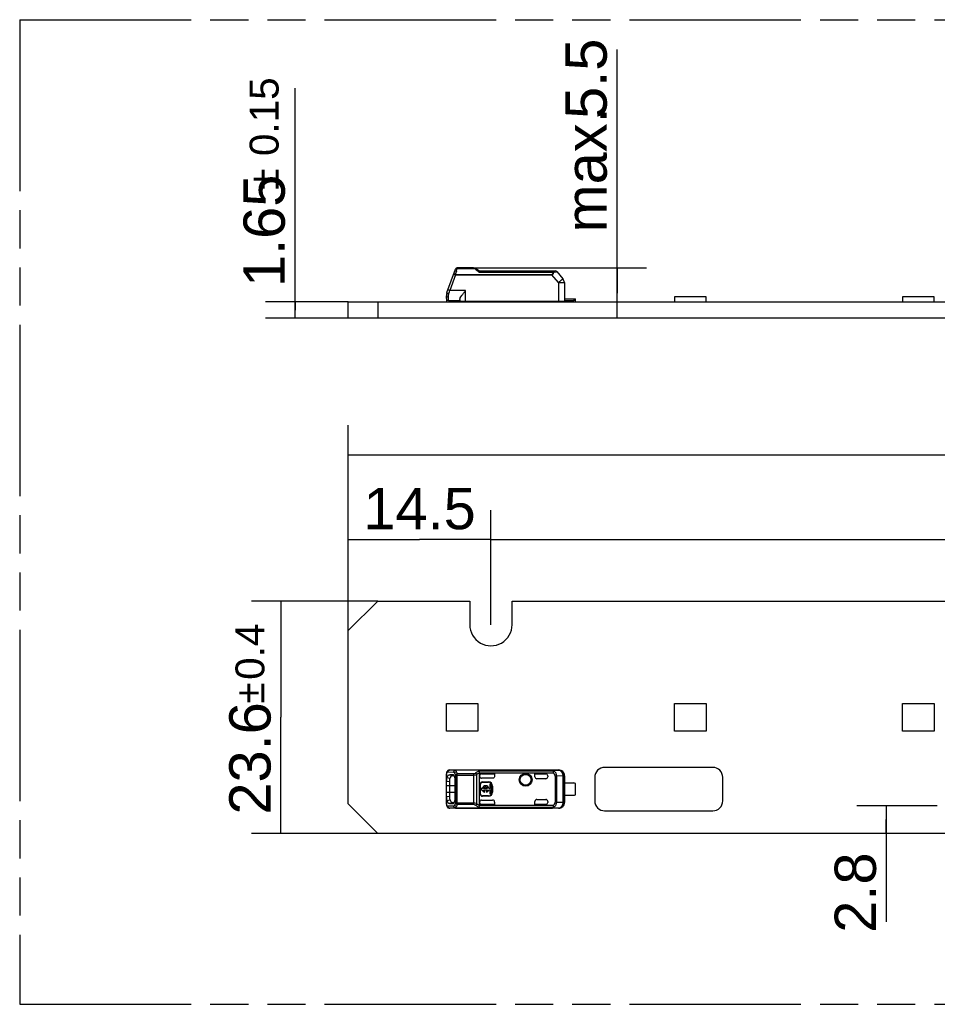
# Model space of a CAD drawing. Header units: millimetres. Extents: x 0 to 210, y 0 to 297.
# Tile 3 of 14: x 50 to 97, y 133 to 183. Entities that reach past the tile are written whole.
import ezdxf
from ezdxf.enums import TextEntityAlignment as Align

# ---------------------------------------------------------------- set-up
doc = ezdxf.new("R2010")
doc.units = ezdxf.units.MM
doc.header["$LTSCALE"] = 19.36
doc.linetypes.add('PHANTOM', pattern=[0.8, 0.45, -0.05, 0.1, -0.05, 0.1, -0.05])
doc.layers.get('0').update_dxf_attribs({"linetype": 'CONTINUOUS'})
doc.layers.add('DEFAULT_3', color=7, linetype='PHANTOM')
doc.layers.add('Z_DIM_2D', color=7, linetype='CONTINUOUS')
doc.styles.add('TEXTSTYLE_3', font='helveticaneueltw1g-ltcn.otf')
doc.styles.add('TEXTSTYLE_4', font='gdt', dxfattribs={"width": 0.7})
doc.dimstyles.new('DIMSTYLE_1', dxfattribs={"dimtxt": 2.1, "dimasz": 3.5, "dimexe": 1.5, "dimexo": 0, "dimgap": 0.525, "dimtad": 1, "dimdec": 3, "dimlfac": 2, "dimdsep": 46, "dimtxsty": 'TEXTSTYLE_3', "dimblk": '_FILLED', "dimblk1": '_FILLED', "dimblk2": '_FILLED', "dimcen": 0.09, "dimclrt": 5, "dimadec": 3, "dimazin": 2, "dimtp": 0.3, "dimtm": 0.3, "dimtfac": 1, "dimtdec": 3, "dimtofl": 0, "dimtmove": 0, "dimatfit": 3, "dimldrblk": '_FILLED', "dimfxl": 0, "dimtolj": 1, "dimarcsym": 0})
doc.dimstyles.new('DIMSTYLE_2', dxfattribs={"dimtxt": 2.1, "dimasz": 3.5, "dimexe": 1.5, "dimexo": 0, "dimgap": 0.525, "dimtad": 1, "dimdec": 3, "dimlfac": 2, "dimdsep": 46, "dimtxsty": 'TEXTSTYLE_3', "dimblk": '_FILLED', "dimblk1": '_FILLED', "dimblk2": '_FILLED', "dimcen": 0.09, "dimclrt": 5, "dimadec": 3, "dimazin": 2, "dimtp": 0.2, "dimtm": 0.2, "dimtfac": 1, "dimtdec": 3, "dimtofl": 0, "dimtmove": 0, "dimatfit": 3, "dimldrblk": '_FILLED', "dimfxl": 0, "dimtolj": 1, "dimarcsym": 0})
doc.dimstyles.new('DIMSTYLE_3', dxfattribs={"dimtxt": 2.1, "dimasz": 3.5, "dimexe": 1.5, "dimexo": 0, "dimgap": 0.525, "dimtad": 1, "dimdec": 3, "dimlfac": 2, "dimdsep": 46, "dimtxsty": 'TEXTSTYLE_3', "dimblk": '_FILLED', "dimblk1": '_FILLED', "dimblk2": '_FILLED', "dimcen": 0.09, "dimclrt": 5, "dimadec": 3, "dimazin": 2, "dimtol": 1, "dimtp": 0.4, "dimtm": 0.4, "dimtfac": 1, "dimtdec": 3, "dimtofl": 0, "dimtmove": 0, "dimatfit": 3, "dimldrblk": '_FILLED', "dimfxl": 0, "dimtolj": 1, "dimarcsym": 0})
doc.dimstyles.new('DIMSTYLE_4', dxfattribs={"dimtxt": 2.1, "dimasz": 3.5, "dimexe": 1.5, "dimexo": 0, "dimgap": 0.525, "dimtad": 1, "dimdec": 3, "dimlfac": 2, "dimdsep": 46, "dimtxsty": 'TEXTSTYLE_3', "dimblk": '_FILLED', "dimblk1": '_FILLED', "dimblk2": '_FILLED', "dimcen": 0.09, "dimclrt": 5, "dimadec": 3, "dimazin": 2, "dimtol": 1, "dimtp": 0.15, "dimtm": 0.15, "dimtfac": 1, "dimtdec": 3, "dimtofl": 0, "dimtmove": 0, "dimatfit": 3, "dimldrblk": '_FILLED', "dimfxl": 0, "dimtolj": 1, "dimarcsym": 0})
doc.dimstyles.new('DIMSTYLE_5', dxfattribs={"dimtxt": 2.1, "dimasz": 3.5, "dimexe": 1.5, "dimexo": 0, "dimgap": 0.525, "dimtad": 1, "dimdec": 3, "dimlfac": 2, "dimdsep": 46, "dimtxsty": 'TEXTSTYLE_3', "dimblk": '_FILLED', "dimblk1": '_FILLED', "dimblk2": '_FILLED', "dimcen": 0.09, "dimclrt": 5, "dimadec": 3, "dimazin": 2, "dimtp": 0.1, "dimtm": 0.1, "dimtfac": 1, "dimtdec": 3, "dimtofl": 0, "dimtmove": 0, "dimatfit": 3, "dimldrblk": '_FILLED', "dimfxl": 0, "dimtolj": 1, "dimarcsym": 0})

# ---------------------------------------------------------------- blocks, each defined once
blk = doc.blocks.new('*D2')
at = {"layer": 'Z_DIM_2D', "color": 2, "linetype": 'Continuous', "transparency": 16777216}
for p, q in [((74.067, 151.958), (74.067, 157.78)), ((129.067, 151.958), (129.067, 157.78)), ((74.067, 156.28), (101.567, 156.28)), ((129.067, 156.28), (101.567, 156.28))]:
    blk.add_line(p, q, dxfattribs=at)
at = {"layer": 'Z_DIM_2D', "color": 5, "linetype": 'Continuous', "transparency": 16777216, "style": 'TEXTSTYLE_3'}
blk.add_text('110', height=2.1, dxfattribs=at).set_placement((101.567, 156.805), align=Align.CENTER)
blk = doc.blocks.new('_FILLED')
at = {"color": 0, "linetype": 'ByBlock'}
blk.add_solid([(0, 0), (-1, 0.125), (-1, -0.125)], dxfattribs=at)
blk = doc.blocks.new('_NONE')
blk = doc.blocks.new('*D3')
at = {"layer": 'Z_DIM_2D', "color": 2, "linetype": 'Continuous', "transparency": 16777216}
for p, q in [((66.817, 151.658), (66.817, 157.78)), ((74.067, 151.958), (74.067, 157.78)), ((66.817, 156.28), (70.442, 156.28)), ((74.067, 156.28), (70.442, 156.28))]:
    blk.add_line(p, q, dxfattribs=at)
at = {"layer": 'Z_DIM_2D', "color": 5, "linetype": 'Continuous', "transparency": 16777216, "style": 'TEXTSTYLE_3'}
blk.add_text('14.5', height=2.1, dxfattribs=at).set_placement((70.442, 156.805), align=Align.CENTER)
blk = doc.blocks.new('*D4')
at = {"layer": 'Z_DIM_2D', "color": 2, "linetype": 'Continuous', "transparency": 16777216}
for p, q in [((66.817, 151.658), (66.817, 162.084)), ((136.317, 151.658), (136.317, 162.084)), ((66.817, 160.584), (101.567, 160.584)), ((136.317, 160.584), (101.567, 160.584))]:
    blk.add_line(p, q, dxfattribs=at)
at = {"layer": 'Z_DIM_2D', "color": 5, "linetype": 'Continuous', "transparency": 16777216}
for s, height, style, p in [('139', 2.1, 'TEXTSTYLE_3', (99.475, 161.109)), ('`', 1.47, 'TEXTSTYLE_4', (102.448, 161.424)), ('0.4', 1.47, 'TEXTSTYLE_3', (104.54, 161.424))]:
    blk.add_text(s, height=height, dxfattribs=dict(at, style=style)).set_placement(p, align=Align.CENTER)
blk = doc.blocks.new('*D5')
at = {"layer": 'Z_DIM_2D', "color": 2, "linetype": 'Continuous', "transparency": 16777216}
for p, q in [((68.317, 153.158), (61.899, 153.158)), ((63.399, 153.158), (63.399, 147.258)), ((63.399, 141.358), (63.399, 147.258)), ((68.317, 141.358), (61.899, 141.358))]:
    blk.add_line(p, q, dxfattribs=at)
at = {"layer": 'Z_DIM_2D', "color": 5, "linetype": 'Continuous', "transparency": 16777216}
for s, height, style, p in [('0.4', 1.47, 'TEXTSTYLE_3', (62.559, 150.584)), ('`', 1.47, 'TEXTSTYLE_4', (62.559, 148.492)), ('23.6', 2.1, 'TEXTSTYLE_3', (62.874, 145.167))]:
    blk.add_text(s, height=height, rotation=90, dxfattribs=dict(at, style=style)).set_placement(p, align=Align.CENTER)
blk = doc.blocks.new('*D6')
at = {"layer": 'Z_DIM_2D', "color": 2, "linetype": 'Continuous', "transparency": 16777216}
for p, q in [((64.121, 167.935), (64.121, 179.21)), ((66.817, 168.348), (62.621, 168.348)), ((64.121, 168.348), (64.121, 167.935)), ((66.817, 167.523), (62.621, 167.523)), ((64.121, 167.523), (64.121, 167.935))]:
    blk.add_line(p, q, dxfattribs=at)
at = {"layer": 'Z_DIM_2D', "color": 5, "linetype": 'Continuous', "transparency": 16777216}
for s, height, style, p in [('0.15', 1.47, 'TEXTSTYLE_3', (63.281, 175.755)), ('1.65', 2.1, 'TEXTSTYLE_3', (63.596, 169.103)), ('`', 1.47, 'TEXTSTYLE_4', (63.281, 174.04))]:
    blk.add_text(s, height=height, rotation=90, dxfattribs=dict(at, style=style)).set_placement(p)
blk = doc.blocks.new('*D7')
at = {"layer": 'Z_DIM_2D', "color": 2, "linetype": 'Continuous', "transparency": 16777216}
for p, q in [((80.475, 168.798), (80.475, 181.167)), ((73.176, 170.073), (81.975, 170.073)), ((80.475, 170.073), (80.475, 168.798)), ((80.475, 167.523), (80.475, 168.798))]:
    blk.add_line(p, q, dxfattribs=at)
at = {"layer": 'Z_DIM_2D', "color": 5, "linetype": 'Continuous', "transparency": 16777216, "style": 'TEXTSTYLE_3'}
for s, p in [('5.5', (79.95, 177.641)), ('max. ', (79.95, 171.874))]:
    blk.add_text(s, height=2.1, rotation=90, dxfattribs=at).set_placement(p)
blk = doc.blocks.new('*D11')
at = {"layer": 'Z_DIM_2D', "color": 2, "linetype": 'Continuous', "transparency": 16777216}
for p, q in [((96.742, 142.758), (92.651, 142.758)), ((94.151, 142.758), (94.151, 142.058)), ((94.151, 141.358), (94.151, 142.058)), ((94.151, 142.058), (94.151, 136.865))]:
    blk.add_line(p, q, dxfattribs=at)
at = {"layer": 'Z_DIM_2D', "color": 5, "linetype": 'Continuous', "transparency": 16777216, "style": 'TEXTSTYLE_3'}
blk.add_text('2.8', height=2.1, rotation=90, dxfattribs=at).set_placement((93.626, 140.392), align=Align.RIGHT)

msp = doc.modelspace()

# ---------------------------------------------------------------- linework, layer by layer
at = {"color": 7, "linetype": 'Continuous'}
for p, q in [((71.83414, 168.83096), (72.26211, 170.0068)), ((73.17601, 170.0726), (72.35608, 170.0726)), ((73.34596, 170.01981), (73.48736, 169.9226)), ((72.2654, 169.72608), (72.26896, 169.73581)), ((73.48665, 169.9226), (77.33786, 169.9226)), ((77.41446, 169.88688), (77.72554, 169.51614)), ((77.49575, 169.32595), (77.50213, 168.3726)), ((77.79572, 169.32593), (77.80404, 168.3726)), ((71.80404, 168.5226), (71.80404, 168.66024)), ((72.77566, 168.9226), (72.77903, 168.92695)), ((83.39154, 168.6086), (83.39154, 168.3476)), ((84.99154, 168.6086), (83.39154, 168.6086)), ((84.99154, 168.3476), (84.99154, 168.6086)), ((94.97487, 168.6086), (94.97487, 168.3476)), ((96.57487, 168.6086), (94.97487, 168.6086)), ((96.57487, 168.3476), (96.57487, 168.6086)), ((66.81654, 167.5226), (66.81654, 168.3476)), ((66.81654, 168.3476), (136.31654, 168.3476)), ((68.31654, 168.3476), (68.31654, 167.5226)), ((71.8082, 168.4976), (71.8082, 168.3476)), ((71.82904, 168.3476), (71.82904, 168.45685)), ((71.90404, 168.4226), (72.47904, 168.4226)), ((72.47904, 168.4661), (72.47904, 168.3726)), ((77.80404, 168.3726), (72.47904, 168.3726)), ((72.97904, 168.3726), (73.00404, 168.3476)), ((77.80295, 168.4976), (78.35404, 168.4976)), ((77.8036, 168.4226), (78.27904, 168.4226)), ((78.35404, 168.3476), (78.35404, 168.4976)), ((136.31654, 167.5226), (66.81654, 167.5226)), ((68.31654, 153.15828), (66.81654, 151.65828)), ((68.31654, 153.15828), (72.99154, 153.15828)), ((72.99154, 153.15828), (72.99154, 151.95828)), ((75.14154, 151.95828), (75.14154, 153.15828)), ((75.14154, 153.15828), (127.99154, 153.15828)), ((66.81654, 142.85828), (66.81654, 151.65828)), ((71.8082, 146.55828), (71.8082, 147.95828)), ((71.8082, 147.95828), (73.4082, 147.95828)), ((73.4082, 147.95828), (73.4082, 146.55828)), ((83.39154, 146.55828), (83.39154, 147.95828)), ((83.39154, 147.95828), (84.99154, 147.95828)), ((84.99154, 147.95828), (84.99154, 146.55828)), ((94.97487, 146.55828), (94.97487, 147.95828)), ((94.97487, 147.95828), (96.57487, 147.95828)), ((96.57487, 147.95828), (96.57487, 146.55828)), ((73.4082, 146.55828), (71.8082, 146.55828)), ((84.99154, 146.55828), (83.39154, 146.55828)), ((96.57487, 146.55828), (94.97487, 146.55828)), ((71.86087, 144.53216), (71.86102, 144.53229)), ((71.97524, 144.57844), (71.97404, 144.57846)), ((71.97524, 144.57844), (72.77903, 144.57844)), ((77.16014, 144.57147), (72.26597, 144.57147)), ((72.77566, 144.57846), (72.77903, 144.57843)), ((72.77903, 144.58328), (77.50211, 144.58328)), ((85.34154, 144.70828), (79.84154, 144.70828)), ((71.80536, 144.41089), (71.80404, 144.38067)), ((71.80404, 142.83616), (71.80404, 144.38051)), ((71.80411, 144.00664), (71.954, 143.98622)), ((72.14061, 144.33955), (71.97663, 144.3409)), ((72.20114, 144.28898), (72.11797, 144.2897)), ((72.1523, 144.33746), (72.14073, 144.33995)), ((72.25204, 143.18315), (72.25204, 144.03319)), ((73.48736, 142.78938), (73.48736, 144.42718)), ((74.15399, 144.16335), (73.58736, 144.16335)), ((73.58747, 144.38603), (74.25404, 144.38603)), ((74.25404, 144.38603), (74.25404, 144.2634)), ((76.30404, 144.23328), (76.30404, 144.38603)), ((76.30404, 144.38603), (76.85404, 144.38603)), ((76.85404, 144.13328), (76.40405, 144.13328)), ((76.95404, 144.28603), (76.95404, 144.23328)), ((77.79572, 142.94159), (77.79572, 144.27497)), ((77.80404, 144.28329), (77.80404, 142.93327)), ((79.34154, 144.20828), (79.34154, 143.00828)), ((85.84154, 143.00828), (85.84154, 144.20828)), ((71.95392, 143.98622), (71.95374, 143.23039)), ((73.52414, 143.35828), (73.52414, 143.85828)), ((73.53736, 143.35828), (73.53736, 143.85828)), ((73.57778, 143.6414), (73.57778, 143.57515)), ((73.6296, 143.6414), (73.57778, 143.6414)), ((73.57778, 143.57515), (73.6296, 143.57515)), ((73.63736, 143.9715), (73.93736, 143.9715)), ((73.63736, 143.95828), (73.93736, 143.95828)), ((73.89823, 143.6414), (73.6917, 143.6414)), ((73.6917, 143.57515), (73.89823, 143.57515)), ((73.75358, 143.44478), (73.75358, 143.50841)), ((73.83635, 143.50841), (73.83635, 143.44478)), ((74.01153, 143.6414), (73.96033, 143.6414)), ((73.96033, 143.57515), (74.01153, 143.57515)), ((74.01153, 143.85528), (74.01153, 143.6414)), ((74.07778, 143.85528), (74.01153, 143.85528)), ((74.01153, 143.57515), (74.01153, 143.36128)), ((74.07778, 143.36128), (74.07778, 143.85528)), ((74.13736, 143.75828), (74.13736, 143.45828)), ((74.15059, 143.75828), (74.15059, 143.45828)), ((77.80295, 143.92078), (78.27904, 143.92078)), ((78.35404, 143.32078), (78.35404, 143.89578)), ((71.95395, 143.23039), (71.80412, 143.20991)), ((73.58736, 143.0532), (74.15399, 143.0532)), ((73.93736, 143.25828), (73.63736, 143.25828)), ((73.93736, 143.24505), (73.63736, 143.24505)), ((74.01153, 143.36128), (74.07778, 143.36128)), ((76.40405, 143.08328), (76.85404, 143.08328)), ((77.80295, 143.29578), (78.27904, 143.29578)), ((66.81654, 142.85828), (68.31654, 141.35828)), ((71.83699, 142.71177), (71.86077, 142.68447)), ((71.86079, 142.68446), (71.86089, 142.68437)), ((71.97409, 142.6381), (71.97523, 142.63812)), ((72.77903, 142.63812), (71.97524, 142.63812)), ((72.11803, 142.92683), (71.97685, 142.87566)), ((71.97685, 142.87566), (72.1407, 142.87701)), ((72.11788, 142.92685), (72.20127, 142.92758)), ((72.14081, 142.87647), (72.15322, 142.87886)), ((72.26599, 142.64509), (77.16015, 142.64509)), ((72.77566, 142.6381), (72.77903, 142.63813)), ((77.5021, 142.63328), (72.77903, 142.63328)), ((74.25404, 142.83053), (73.58736, 142.83053)), ((74.25404, 142.95316), (74.25404, 142.83053)), ((76.30404, 142.83053), (76.30404, 142.98328)), ((76.85404, 142.83053), (76.30404, 142.83053)), ((76.95404, 142.98328), (76.95404, 142.93053)), ((77.49575, 142.6416), (77.50213, 142.63328)), ((79.84154, 142.50828), (85.34154, 142.50828)), ((134.81654, 141.35828), (68.31654, 141.35828))]:
    msp.add_line(p, q, dxfattribs=at)
at = {"color": 9, "linetype": 'Continuous'}
for p, q in [((72.33901, 169.99311), (72.35607, 170.05039)), ((72.35608, 170.05039), (72.35608, 170.0726)), ((72.35608, 170.05039), (73.17599, 170.05039)), ((73.17601, 170.0726), (73.17599, 170.05039)), ((73.28931, 170.00736), (73.31635, 169.98465)), ((72.26599, 169.72586), (71.97524, 168.92695)), ((72.26596, 169.74775), (72.31086, 169.89873)), ((72.26596, 169.74775), (77.16013, 169.74775)), ((72.26599, 169.72586), (77.16015, 169.72586)), ((72.31924, 169.92688), (72.33901, 169.99311)), ((73.31635, 169.98465), (73.36705, 169.94198)), ((73.44771, 169.87511), (73.45762, 169.86704)), ((73.45762, 169.86704), (77.22405, 169.86704)), ((77.16013, 169.74775), (77.16014, 169.72586)), ((77.49575, 169.32595), (77.16015, 169.72586)), ((77.22405, 169.9226), (77.22405, 169.86704)), ((77.26691, 169.85928), (77.37711, 169.87989)), ((71.90404, 168.4226), (71.90404, 168.59447)), ((72.77903, 168.92695), (71.97524, 168.92695)), ((72.77903, 168.3726), (72.77903, 168.92695)), ((72.67904, 168.3726), (72.67904, 168.3476)), ((73.04368, 168.3476), (73.04368, 168.3726)), ((77.32904, 168.3476), (77.32904, 168.3726)), ((78.27904, 168.4976), (78.27904, 168.4226)), ((71.97524, 144.57844), (72.26597, 144.57147)), ((77.16013, 144.56885), (72.26596, 144.56885)), ((77.22405, 144.52597), (73.45704, 144.52597)), ((77.16014, 144.57147), (77.16013, 144.56885)), ((77.16014, 144.57147), (77.49696, 144.57497)), ((77.22405, 144.52597), (77.22406, 144.43638)), ((77.22406, 144.43638), (77.26691, 144.51896)), ((77.50213, 144.58328), (77.49696, 144.57497)), ((71.83411, 144.18184), (71.83416, 144.45816)), ((71.8812, 144.47845), (72.17199, 144.47147)), ((71.97663, 144.3409), (72.11806, 144.28971)), ((72.26211, 144.31612), (72.26211, 142.90047)), ((72.26211, 144.31612), (73.17601, 144.31612)), ((72.35608, 142.8376), (72.35608, 144.37897)), ((73.176, 144.37897), (72.35608, 144.37897)), ((73.176, 144.37897), (73.17599, 142.8376)), ((73.34596, 142.86172), (73.34596, 144.35484)), ((73.48665, 144.43638), (77.22405, 144.43638)), ((77.33786, 144.27174), (77.33786, 142.94482)), ((77.33786, 144.27174), (77.41446, 144.27174)), ((77.72554, 144.27497), (77.41446, 144.27174)), ((77.41446, 142.94482), (77.41446, 144.27174)), ((77.72554, 144.27497), (77.72554, 142.94159)), ((77.72554, 144.27497), (77.79572, 144.27497)), ((77.80404, 144.28329), (77.79572, 144.27497)), ((71.80404, 143.78328), (72.25204, 143.78328)), ((73.52414, 143.85828), (73.53736, 143.85828)), ((73.63736, 143.95828), (73.63736, 143.9715)), ((73.93736, 143.9715), (73.93736, 143.95828)), ((74.13736, 143.75828), (74.15059, 143.75828)), ((72.25204, 143.43328), (71.80404, 143.43328)), ((71.83414, 142.7584), (71.83414, 143.03473)), ((73.53736, 143.35828), (73.52414, 143.35828)), ((73.63736, 143.24505), (73.63736, 143.25828)), ((73.93736, 143.25828), (73.93736, 143.24505)), ((74.15059, 143.45828), (74.13736, 143.45828)), ((72.17199, 142.74508), (71.88121, 142.73811)), ((72.26599, 142.64509), (71.97524, 142.63812)), ((73.17601, 142.90045), (72.26211, 142.90047)), ((72.26596, 142.64771), (77.16013, 142.64771)), ((72.35608, 142.8376), (73.17599, 142.8376)), ((73.45762, 142.69058), (77.22405, 142.69058)), ((77.22405, 142.78017), (73.48665, 142.78017)), ((77.16013, 142.64771), (77.16014, 142.64509)), ((77.49575, 142.6416), (77.16015, 142.64509)), ((77.22405, 142.78017), (77.22405, 142.69058)), ((77.26691, 142.6976), (77.22405, 142.78017)), ((77.41446, 142.94482), (77.33786, 142.94482)), ((77.41446, 142.94482), (77.72554, 142.94159)), ((77.79572, 142.94159), (77.72554, 142.94159)), ((77.79572, 142.94159), (77.80404, 142.93327))]:
    msp.add_line(p, q, dxfattribs=at)
at = {"color": 7, "linetype": 'Continuous'}
for points in [[(71.86101, 144.53226), (71.83901, 144.50768), (71.82207, 144.47813), (71.81106, 144.44569), (71.80536, 144.41089)], [(71.80404, 142.83605), (71.80501, 142.80989), (71.81018, 142.77459), (71.82065, 142.74167), (71.83699, 142.71177)]]:
    msp.add_lwpolyline(points, dxfattribs=at)
for radius in [0.32849, 0.275]:
    msp.add_circle((75.82904, 144.08328), radius, dxfattribs=at)
at = {"color": 9, "linetype": 'Continuous'}
msp.add_circle((75.82904, 144.08328), 0.29289, dxfattribs=at)
at = {"color": 7, "linetype": 'Continuous'}
for centre, radius, start, end in [((72.35608, 169.9726), 0.1, 90.000055, 159.9994), ((73.176, 169.7726), 0.3, 55.491876, 89.999268), ((77.33786, 169.8226), 0.1, 40.000145, 89.99994), ((77.49573, 169.32331), 0.3, 0.5, 40), ((72.30404, 168.6601), 0.5, 160.027186, 179.947923), ((71.90404, 168.5226), 0.1, 180, 269.999674), ((77.32904, 168.6476), 0.3, 246.443536, 270), ((74.06654, 151.95828), 1.075, 179.999276, 360), ((77.4957, 144.27495), 0.30002, 0.00334, 89.760034), ((77.50404, 144.28329), 0.3, 0.000825, 90.368479), ((79.84153, 144.20828), 0.49999, 89.99937, 180), ((85.34154, 144.20828), 0.49999, 0, 90.00063), ((72.01545, 144.08541), 0.20538, 151.99812, 158.672427), ((61.19426, 103.70598), 41.85205, 75.072325, 75.271799), ((72.11726, 144.2079), 0.0818, 89.502627, 98.957996), ((73.58736, 144.28603), 0.1, 89.939039, 179.97329), ((76.85404, 144.23328), 0.1, 270, 360), ((73.63736, 143.85828), 0.11322, 90, 180), ((73.63736, 143.85828), 0.1, 90, 180), ((73.79496, 143.60828), 0.16865, 11.327261, 168.672739), ((73.79496, 143.60828), 0.16865, 191.327261, 255.795811), ((73.79496, 143.60828), 0.10845, 17.784655, 162.215345), ((73.79496, 143.60828), 0.10845, 197.784655, 247.492184), ((73.79496, 143.60828), 0.16865, 284.204189, 348.672739), ((73.79496, 143.60828), 0.10845, 292.507816, 342.215345), ((73.93736, 143.75828), 0.21322, 0, 90), ((73.93736, 143.75828), 0.2, 0, 90), ((78.27904, 143.79578), 0.125, 53.130102, 90), ((63.58698, 174.39026), 32.42346, 284.736302, 284.993756), ((73.63736, 143.35828), 0.11322, 180, 270), ((73.63736, 143.35828), 0.1, 180, 270), ((73.93736, 143.45828), 0.21322, 270, 360), ((73.93736, 143.45828), 0.2, 270, 360), ((76.85404, 142.98328), 0.1, 0, 90), ((78.27904, 143.42078), 0.125, 270, 306.869898), ((79.84153, 143.00827), 0.49999, 180, 270.00063), ((85.34154, 143.00827), 0.49999, 269.99937, 360), ((73.58738, 142.93054), 0.10001, 180.007626, 269.991814), ((77.50404, 142.93326), 0.29999, 269.630465, 359.98469)]:
    msp.add_arc(centre, radius, start, end, dxfattribs=at)
at = {"color": 9, "linetype": 'Continuous'}
for centre, radius, start, end in [((73.17415, 169.87489), 0.17546, 56.243834, 76.649579), ((73.16731, 169.86484), 0.18761, 49.436304, 56.212652), ((71.18738, 169.43699), 1.12138, 15.538079, 16.073131), ((85.93976, 165.85344), 14.21658, 163.349838, 163.468219), ((78.84573, 176.45517), 8.51102, 229.930569, 230.182579), ((77.68872, 175.07202), 6.70775, 230.208204, 230.783396), ((72.03261, 169.08382), 0.33501, 249.980792, 251.834937), ((71.91562, 144.47204), 0.08131, 132.32342, 142.027188), ((71.97551, 144.48981), 0.08863, 90.192719, 99.737072), ((72.01078, 144.38059), 0.20674, 176.765675, 180.021934), ((71.97528, 144.38246), 0.17119, 174.754375, 176.720024), ((71.97551, 142.72675), 0.08863, 260.265378, 269.81529), ((77.4957, 142.94161), 0.30002, 270.00985, 359.9947)]:
    msp.add_arc(centre, radius, start, end, dxfattribs=at)
at = {"color": 7, "linetype": 'Continuous'}
for centre, major_axis, ratio, start_param, end_param in [((71.90404, 168.2976), (0.125, 0), 1, 1.57079633, 2.21429744), ((73.58736, 144.26337), (0, 0.10002), 0.9998477, -4.71238881, -3.14159265), ((76.40405, 144.23328), (0.10002, 0), 0.9998477, 3.14159207, 4.71238898), ((76.85404, 144.28603), (0, 0.1), 0.99999391, -1.57079633, 0), ((73.58736, 142.95319), (0, 0.10002), 0.9998477, 0, 1.57079633), ((74.15402, 142.95319), (-0.07073, 0.07073), 0.99969546, -2.35634676, -0.78524587), ((76.40405, 142.98328), (0.10002, 0), 0.9998477, 1.57079633, 3.14159265), ((76.85404, 142.93053), (0, 0.1), 0.99999391, -3.14159265, -1.57079633)]:
    msp.add_ellipse(centre, major_axis=major_axis, ratio=ratio, start_param=start_param, end_param=end_param, dxfattribs=at)
at = {"color": 9, "linetype": 'Continuous'}
for points, knots in [([(72.26211, 170.0068), (72.2678, 170.02244), (72.29748, 170.05069), (72.33632, 170.05321), (72.35608, 170.05037)], [0, 0, 0, 0, 0.45472308, 1, 1, 1, 1]), ([(73.28931, 170.00737), (73.29451, 170.01123), (73.31052, 170.02179), (73.33493, 170.0274), (73.34596, 170.01981)], [0, 0, 0, 0, 0.32615882, 1, 1, 1, 1]), ([(72.26445, 169.74909), (72.2589, 169.75188), (72.24637, 169.75263), (72.23, 169.7588), (72.21429, 169.76197), (72.20064, 169.76418), (72.18899, 169.76482), (72.17958, 169.76462), (72.17213, 169.76134), (72.17173, 169.75813)], [0, 0, 0, 0, 0.1932054, 0.37661408, 0.54384694, 0.68950013, 0.80894223, 0.8993743, 1, 1, 1, 1]), ([(72.26867, 169.73501), (72.26255, 169.73702), (72.25122, 169.74274), (72.23385, 169.7489), (72.21727, 169.75257), (72.20276, 169.75633), (72.19083, 169.75891), (72.18129, 169.76018), (72.17591, 169.76042), (72.17228, 169.76001), (72.17199, 169.75919)], [0, 0, 0, 0, 0.19184744, 0.37628748, 0.54741494, 0.69753183, 0.82134683, 0.91471511, 0.97411641, 1, 1, 1, 1]), ([(72.17199, 169.75919), (72.17221, 169.7598), (72.17563, 169.7573), (72.17999, 169.75715), (72.18911, 169.75325), (72.20044, 169.74955), (72.21458, 169.7444), (72.23667, 169.73651), (72.25405, 169.7302), (72.266, 169.72585)], [0, 0, 0, 0, 0.01930447, 0.07627139, 0.16871944, 0.29308448, 0.44458446, 0.61740693, 1, 1, 1, 1]), ([(72.22528, 169.90563), (72.22741, 169.91155), (72.24034, 169.92655), (72.27579, 169.93422), (72.30385, 169.93076), (72.31924, 169.92688)], [0, 0, 0, 0, 0.182898, 0.53817934, 1, 1, 1, 1]), ([(77.22405, 169.86704), (77.22336, 169.8554), (77.22045, 169.83177), (77.21337, 169.79672), (77.19716, 169.76132), (77.1724, 169.75073), (77.16013, 169.74775)], [0, 0, 0, 0, 0.23984643, 0.48722815, 0.74040234, 1, 1, 1, 1]), ([(77.16015, 169.72588), (77.17519, 169.73025), (77.20407, 169.7433), (77.23548, 169.77817), (77.25243, 169.81907), (77.26269, 169.84592), (77.26691, 169.85928)], [0, 0, 0, 0, 0.26241021, 0.51771258, 0.76526261, 1, 1, 1, 1]), ([(77.26691, 169.85928), (77.26535, 169.86784), (77.25958, 169.89178), (77.24154, 169.9226), (77.22405, 169.9226)], [0, 0, 0, 0, 0.33232819, 1, 1, 1, 1]), ([(77.37711, 169.87989), (77.3824, 169.88091), (77.39146, 169.88247), (77.40343, 169.8855), (77.40987, 169.8856), (77.4139, 169.88755), (77.41446, 169.88688)], [0, 0, 0, 0, 0.42570884, 0.73865447, 0.93085715, 1, 1, 1, 1]), ([(77.72554, 169.51614), (77.72523, 169.51651), (77.72335, 169.51401), (77.72028, 169.51271), (77.71457, 169.50754), (77.70701, 169.5017), (77.69732, 169.49369), (77.68069, 169.48009), (77.65568, 169.45941), (77.62137, 169.43094), (77.58224, 169.39834), (77.53982, 169.36289), (77.51062, 169.33842), (77.49574, 169.32594)], [0, 0, 0, 0, 0.00486247, 0.01924971, 0.04306133, 0.07608849, 0.11798324, 0.16837493, 0.29260881, 0.44406445, 0.61689559, 0.80468792, 1, 1, 1, 1]), ([(77.49575, 169.32595), (77.51525, 169.32612), (77.55352, 169.32641), (77.60906, 169.32675), (77.66027, 169.32697), (77.70512, 169.32704), (77.73779, 169.32701), (77.75941, 169.32686), (77.77206, 169.32681), (77.78168, 169.32648), (77.78942, 169.32673), (77.79266, 169.3258), (77.79571, 169.32642), (77.79572, 169.32593)], [0, 0, 0, 0, 0.195007, 0.38266605, 0.55548777, 0.70701461, 0.83135754, 0.88180616, 0.9237544, 0.95682879, 0.98067938, 0.99509835, 1, 1, 1, 1]), ([(71.80404, 168.66024), (71.80404, 168.65148), (71.81038, 168.63241), (71.8338, 168.61123), (71.86635, 168.59759), (71.89117, 168.59448), (71.90404, 168.59447)], [0, 0, 0, 0, 0.20095839, 0.43358012, 0.70466706, 1, 1, 1, 1]), ([(71.83415, 168.83099), (71.83259, 168.82671), (71.83853, 168.81339), (71.86637, 168.79137), (71.89563, 168.77715), (71.91793, 168.76905)], [0, 0, 0, 0, 0.12576701, 0.3440579, 1, 1, 1, 1]), ([(71.97523, 168.92695), (71.96326, 168.9313), (71.94587, 168.93762), (71.92377, 168.94551), (71.90964, 168.95065), (71.89832, 168.95435), (71.8892, 168.95825), (71.88484, 168.9584), (71.88143, 168.96089), (71.88121, 168.96029)], [0, 0, 0, 0, 0.38287512, 0.55570962, 0.70714946, 0.83148131, 0.92383374, 0.98070604, 1, 1, 1, 1]), ([(71.90404, 168.59447), (71.90398, 168.60758), (71.90601, 168.66524), (71.91598, 168.72264), (71.92817, 168.7655)], [0, 0, 0, 0, 0.22735377, 1, 1, 1, 1]), ([(71.83416, 144.45816), (71.83355, 144.46393), (71.83308, 144.48633), (71.84132, 144.509), (71.85152, 144.52207)], [0, 0, 0, 0, 0.25902106, 1, 1, 1, 1]), ([(71.8812, 144.47845), (71.88127, 144.50134), (71.89648, 144.54778), (71.93882, 144.57345), (71.96052, 144.57716)], [0, 0, 0, 0, 0.50970234, 1, 1, 1, 1]), ([(72.26599, 144.57147), (72.24181, 144.5714), (72.1908, 144.54849), (72.17206, 144.49676), (72.17199, 144.47147)], [0, 0, 0, 0, 0.4888296, 1, 1, 1, 1]), ([(72.26769, 144.57064), (72.25544, 144.5702), (72.23057, 144.56472), (72.18944, 144.53489), (72.17333, 144.49655), (72.17199, 144.47147)], [0, 0, 0, 0, 0.24620074, 0.49568099, 1, 1, 1, 1]), ([(72.17199, 144.47147), (72.17379, 144.4954), (72.19016, 144.53178), (72.22457, 144.55668), (72.24672, 144.56627), (72.25857, 144.5677), (72.26446, 144.56846)], [0, 0, 0, 0, 0.50075078, 0.75285055, 0.87613746, 1, 1, 1, 1]), ([(72.26493, 144.56887), (72.26539, 144.56925), (72.2663, 144.56992), (72.2673, 144.57046), (72.26778, 144.57068)], [0, 0, 0, 0, 0.52774204, 1, 1, 1, 1]), ([(72.31923, 144.49149), (72.31535, 144.50008), (72.30155, 144.52816), (72.28334, 144.55533), (72.26596, 144.56885)], [0, 0, 0, 0, 0.29988904, 1, 1, 1, 1]), ([(73.45704, 144.52597), (73.4422, 144.51991), (73.38274, 144.4932), (73.3273, 144.45747), (73.28931, 144.42629)], [0, 0, 0, 0, 0.24585681, 1, 1, 1, 1]), ([(77.22405, 144.52597), (77.22424, 144.52875), (77.22255, 144.53413), (77.21935, 144.54398), (77.21259, 144.55783), (77.18952, 144.5672), (77.17145, 144.56835), (77.16013, 144.56885)], [0, 0, 0, 0, 0.09661169, 0.18913669, 0.36501807, 0.60651041, 1, 1, 1, 1]), ([(77.26691, 144.51896), (77.25932, 144.53407), (77.24043, 144.55741), (77.1994, 144.56992), (77.17433, 144.57143), (77.16014, 144.57147)], [0, 0, 0, 0, 0.40301411, 0.66182907, 1, 1, 1, 1]), ([(77.41446, 144.27174), (77.414, 144.32148), (77.38499, 144.42248), (77.30935, 144.49342), (77.26691, 144.51896)], [0, 0, 0, 0, 0.50107438, 1, 1, 1, 1]), ([(71.83416, 144.45816), (71.82551, 144.45195), (71.81048, 144.43323), (71.80592, 144.41025), (71.8048, 144.39811)], [0, 0, 0, 0, 0.46614466, 1, 1, 1, 1]), ([(71.83416, 144.45816), (71.83778, 144.46145), (71.85117, 144.47233), (71.86879, 144.47876), (71.8812, 144.47845)], [0, 0, 0, 0, 0.28255932, 1, 1, 1, 1]), ([(72.17199, 144.47147), (72.17694, 144.4683), (72.19889, 144.45102), (72.21475, 144.42724), (72.22526, 144.40801)], [0, 0, 0, 0, 0.21161866, 1, 1, 1, 1]), ([(72.22526, 144.40801), (72.22963, 144.42868), (72.2554, 144.46799), (72.29698, 144.48775), (72.31923, 144.49149)], [0, 0, 0, 0, 0.48354586, 1, 1, 1, 1]), ([(72.22526, 144.40801), (72.22883, 144.4015), (72.24373, 144.37199), (72.25489, 144.3407), (72.26211, 144.31612)], [0, 0, 0, 0, 0.22473054, 1, 1, 1, 1]), ([(72.35608, 144.37897), (72.33511, 144.37524), (72.29813, 144.36135), (72.26855, 144.33233), (72.26211, 144.31612)], [0, 0, 0, 0, 0.54978829, 1, 1, 1, 1]), ([(72.35608, 144.37897), (72.35352, 144.3896), (72.34361, 144.42782), (72.33099, 144.46546), (72.31923, 144.49149)], [0, 0, 0, 0, 0.27673882, 1, 1, 1, 1]), ([(73.28931, 144.42629), (73.28187, 144.42015), (73.24896, 144.3955), (73.20765, 144.3793), (73.176, 144.37897)], [0, 0, 0, 0, 0.23346584, 1, 1, 1, 1]), ([(73.17601, 144.31612), (73.20643, 144.31676), (73.26498, 144.32364), (73.3205, 144.34321), (73.34596, 144.35483)], [0, 0, 0, 0, 0.5208396, 1, 1, 1, 1]), ([(73.34596, 144.35483), (73.3362, 144.37619), (73.3182, 144.40206), (73.29505, 144.42211), (73.28931, 144.42628)], [0, 0, 0, 0, 0.76802232, 1, 1, 1, 1]), ([(73.48736, 144.42719), (73.45033, 144.41312), (73.40201, 144.3905), (73.35707, 144.36233), (73.34595, 144.35485)], [0, 0, 0, 0, 0.74724748, 1, 1, 1, 1]), ([(77.33786, 144.27174), (77.3378, 144.30617), (77.31018, 144.37539), (77.25473, 144.42024), (77.22405, 144.43638)], [0, 0, 0, 0, 0.49822161, 1, 1, 1, 1]), ([(71.80404, 142.83616), (71.80404, 142.82037), (71.80607, 142.79097), (71.82375, 142.76597), (71.83415, 142.75839)], [0, 0, 0, 0, 0.55103039, 1, 1, 1, 1]), ([(71.83415, 142.75839), (71.8327, 142.74474), (71.83552, 142.71689), (71.85103, 142.69337), (71.86079, 142.68446)], [0, 0, 0, 0, 0.5095605, 1, 1, 1, 1]), ([(71.83414, 142.7584), (71.83776, 142.75511), (71.85116, 142.74424), (71.86879, 142.7378), (71.88121, 142.73811)], [0, 0, 0, 0, 0.28249993, 1, 1, 1, 1]), ([(71.96053, 142.63939), (71.93882, 142.64311), (71.89648, 142.66878), (71.88127, 142.71522), (71.88121, 142.73811)], [0, 0, 0, 0, 0.49028761, 1, 1, 1, 1]), ([(72.26445, 142.64809), (72.25838, 142.6489), (72.24613, 142.65046), (72.22325, 142.66046), (72.1882, 142.68693), (72.17244, 142.7252), (72.17173, 142.74992)], [0, 0, 0, 0, 0.12381259, 0.24764201, 0.50005138, 1, 1, 1, 1]), ([(72.22528, 142.80857), (72.22139, 142.80145), (72.2072, 142.7777), (72.18852, 142.75571), (72.17199, 142.74508)], [0, 0, 0, 0, 0.29220515, 1, 1, 1, 1]), ([(72.26867, 142.64563), (72.24435, 142.64588), (72.19377, 142.66893), (72.17273, 142.71972), (72.17199, 142.74508)], [0, 0, 0, 0, 0.48939926, 1, 1, 1, 1]), ([(72.17199, 142.74508), (72.17206, 142.71979), (72.1908, 142.66806), (72.24182, 142.64515), (72.266, 142.64509)], [0, 0, 0, 0, 0.51117428, 1, 1, 1, 1]), ([(72.26211, 142.90047), (72.25954, 142.89174), (72.24957, 142.86025), (72.23678, 142.82956), (72.22528, 142.80857)], [0, 0, 0, 0, 0.27538849, 1, 1, 1, 1]), ([(72.22528, 142.80857), (72.22965, 142.7879), (72.25542, 142.7486), (72.297, 142.72885), (72.31924, 142.72511)], [0, 0, 0, 0, 0.48353301, 1, 1, 1, 1]), ([(72.26211, 142.90046), (72.26855, 142.88426), (72.29813, 142.85524), (72.33511, 142.84135), (72.35608, 142.83762)], [0, 0, 0, 0, 0.45019912, 1, 1, 1, 1]), ([(72.26778, 142.64587), (72.26729, 142.64609), (72.2663, 142.64664), (72.26539, 142.64731), (72.26493, 142.64769)], [0, 0, 0, 0, 0.47221911, 1, 1, 1, 1]), ([(72.26596, 142.64771), (72.27103, 142.65165), (72.29379, 142.67371), (72.30894, 142.70225), (72.31924, 142.72511)], [0, 0, 0, 0, 0.20395745, 1, 1, 1, 1]), ([(72.31924, 142.72511), (72.32286, 142.73313), (72.33789, 142.76967), (72.34888, 142.80776), (72.35607, 142.8376)], [0, 0, 0, 0, 0.22279377, 1, 1, 1, 1]), ([(73.17597, 142.8376), (73.18706, 142.83748), (73.22854, 142.8318), (73.26602, 142.80976), (73.28931, 142.79027)], [0, 0, 0, 0, 0.26761251, 1, 1, 1, 1]), ([(73.34596, 142.86172), (73.33369, 142.86756), (73.27952, 142.88935), (73.22075, 142.89975), (73.17601, 142.90044)], [0, 0, 0, 0, 0.23300875, 1, 1, 1, 1]), ([(73.28931, 142.79027), (73.29518, 142.79453), (73.31829, 142.81464), (73.33627, 142.84051), (73.34596, 142.86172)], [0, 0, 0, 0, 0.23714848, 1, 1, 1, 1]), ([(73.28931, 142.79027), (73.30222, 142.77966), (73.35434, 142.74018), (73.41251, 142.70879), (73.45762, 142.69058)], [0, 0, 0, 0, 0.25572441, 1, 1, 1, 1]), ([(73.34596, 142.86172), (73.35707, 142.85424), (73.40201, 142.82607), (73.45033, 142.80345), (73.48736, 142.78938)], [0, 0, 0, 0, 0.25269631, 1, 1, 1, 1]), ([(77.22405, 142.69058), (77.22281, 142.68022), (77.21261, 142.64958), (77.17801, 142.64872), (77.16013, 142.64771)], [0, 0, 0, 0, 0.36826676, 1, 1, 1, 1]), ([(77.16015, 142.64509), (77.17432, 142.64512), (77.19941, 142.64671), (77.24064, 142.65898), (77.25914, 142.68264), (77.26691, 142.6976)], [0, 0, 0, 0, 0.33760193, 0.59823454, 1, 1, 1, 1]), ([(77.22405, 142.78017), (77.25476, 142.79625), (77.31032, 142.8412), (77.33743, 142.91039), (77.33786, 142.94482)], [0, 0, 0, 0, 0.50166279, 1, 1, 1, 1]), ([(77.26691, 142.6976), (77.30936, 142.72312), (77.38497, 142.79409), (77.414, 142.89508), (77.41446, 142.94482)], [0, 0, 0, 0, 0.49891385, 1, 1, 1, 1]), ([(77.72554, 142.94159), (77.72538, 142.90299), (77.71399, 142.82751), (77.66514, 142.72908), (77.58982, 142.65971), (77.52598, 142.64182), (77.49574, 142.6416)], [0, 0, 0, 0, 0.27934135, 0.54269758, 0.78120924, 1, 1, 1, 1])]:
    msp.add_open_spline(points, degree=3, knots=knots, dxfattribs=at)
for points in [[(73.17597, 170.05039), (73.18896, 170.05028), (73.20202, 170.04861), (73.21466, 170.0456)], [(77.22405, 169.86704), (77.23852, 169.86588), (77.25298, 169.86336), (77.26691, 169.85928)], [(77.26691, 144.51896), (77.25342, 144.5242), (77.23851, 144.52655), (77.22405, 144.52596)], [(77.22405, 142.69059), (77.23852, 142.69001), (77.25342, 142.69235), (77.26691, 142.6976)]]:
    msp.add_open_spline(points, degree=3, dxfattribs=at)
at = {"color": 7, "linetype": 'Continuous'}
for points, knots in [([(73.45762, 169.86704), (73.46041, 169.87459), (73.46551, 169.88807), (73.4732, 169.90582), (73.47926, 169.91666), (73.4844, 169.9226), (73.48665, 169.9226)], [0, 0, 0, 0, 0.37954633, 0.68469932, 0.89383516, 1, 1, 1, 1]), ([(71.92817, 168.7655), (71.93214, 168.77864), (71.94814, 168.83236), (71.96357, 168.88625), (71.97523, 168.92695)], [0, 0, 0, 0, 0.24475757, 1, 1, 1, 1]), ([(72.47904, 168.4661), (72.47904, 168.47954), (72.48814, 168.51042), (72.52247, 168.57857), (72.58752, 168.67378), (72.677, 168.79568), (72.74231, 168.87954), (72.77566, 168.9226)], [0, 0, 0, 0, 0.073515, 0.1716594, 0.41857356, 0.70195108, 1, 1, 1, 1]), ([(78.35404, 168.3976), (78.34904, 168.40135), (78.32658, 168.41567), (78.29938, 168.4226), (78.27904, 168.4226)], [0, 0, 0, 0, 0.23493235, 1, 1, 1, 1]), ([(71.97405, 144.57847), (71.95294, 144.5785), (71.91102, 144.56952), (71.87594, 144.54586), (71.86087, 144.53216)], [0, 0, 0, 0, 0.50897159, 1, 1, 1, 1]), ([(73.48665, 144.43638), (73.4838, 144.45438), (73.47634, 144.48497), (73.46501, 144.51523), (73.45704, 144.52597)], [0, 0, 0, 0, 0.5766345, 1, 1, 1, 1]), ([(77.49696, 144.57497), (77.5271, 144.57472), (77.59077, 144.55678), (77.66573, 144.48737), (77.71423, 144.38895), (77.72544, 144.31355), (77.72554, 144.27497)], [0, 0, 0, 0, 0.21855826, 0.45690731, 0.72033862, 1, 1, 1, 1]), ([(71.82413, 144.1601), (71.81538, 144.13768), (71.80566, 144.08584), (71.80405, 144.03387), (71.80404, 144.0059)], [0, 0, 0, 0, 0.4624969, 1, 1, 1, 1]), ([(71.83411, 144.18184), (71.84274, 144.20528), (71.86127, 144.24687), (71.89568, 144.29815), (71.93345, 144.33204), (71.96317, 144.34064), (71.97653, 144.34063)], [0, 0, 0, 0, 0.33412287, 0.60564073, 0.82136799, 1, 1, 1, 1]), ([(71.9752, 144.14428), (71.96731, 144.12056), (71.95754, 144.06774), (71.95442, 144.01451), (71.95392, 143.98622)], [0, 0, 0, 0, 0.4690997, 1, 1, 1, 1]), ([(72.10452, 144.28871), (72.07801, 144.28452), (72.03872, 144.25452), (72.0016, 144.19997), (71.98385, 144.16412), (71.9752, 144.14428)], [0, 0, 0, 0, 0.40332688, 0.67471841, 1, 1, 1, 1]), ([(72.18375, 144.31476), (72.18134, 144.31752), (72.17236, 144.32691), (72.16114, 144.33448), (72.1523, 144.33749)], [0, 0, 0, 0, 0.28196428, 1, 1, 1, 1]), ([(72.20969, 144.27336), (72.20776, 144.27747), (72.20045, 144.29204), (72.1915, 144.3059), (72.18375, 144.31476)], [0, 0, 0, 0, 0.27863292, 1, 1, 1, 1]), ([(72.22121, 144.24484), (72.22033, 144.24738), (72.21684, 144.25702), (72.2129, 144.2665), (72.20969, 144.27336)], [0, 0, 0, 0, 0.26213197, 1, 1, 1, 1]), ([(72.25229, 144.03266), (72.25217, 144.07111), (72.24726, 144.14284), (72.23216, 144.21344), (72.22121, 144.24484)], [0, 0, 0, 0, 0.53626683, 1, 1, 1, 1]), ([(71.80404, 143.2108), (71.80406, 143.18258), (71.80583, 143.1301), (71.81557, 143.07766), (71.82467, 143.05507)], [0, 0, 0, 0, 0.5368236, 1, 1, 1, 1]), ([(71.83414, 143.03473), (71.84275, 143.0113), (71.86191, 142.96986), (71.89515, 142.91753), (71.93375, 142.88431), (71.96339, 142.87591), (71.97673, 142.87617)], [0, 0, 0, 0, 0.33336582, 0.60780582, 0.82185899, 1, 1, 1, 1]), ([(71.95374, 143.23039), (71.95382, 143.21586), (71.9554, 143.16266), (71.96255, 143.10888), (71.97522, 143.07224)], [0, 0, 0, 0, 0.2727065, 1, 1, 1, 1]), ([(71.97522, 143.07224), (71.98477, 143.05075), (72.004, 143.01232), (72.03882, 142.96516), (72.07635, 142.9345), (72.10495, 142.92674), (72.11788, 142.92685)], [0, 0, 0, 0, 0.33036995, 0.6015398, 0.81829145, 1, 1, 1, 1]), ([(72.22058, 142.96996), (72.23162, 143.00145), (72.24664, 143.07228), (72.25185, 143.14414), (72.25229, 143.18266)], [0, 0, 0, 0, 0.46421703, 1, 1, 1, 1]), ([(71.86088, 142.68438), (71.87597, 142.67067), (71.91112, 142.64699), (71.9531, 142.63804), (71.97424, 142.6381)], [0, 0, 0, 0, 0.49104727, 1, 1, 1, 1]), ([(72.15322, 142.87883), (72.15584, 142.87971), (72.16725, 142.88465), (72.17677, 142.8932), (72.1831, 142.90043)], [0, 0, 0, 0, 0.22376077, 1, 1, 1, 1]), ([(72.1831, 142.90043), (72.18547, 142.90315), (72.19554, 142.91584), (72.20355, 142.93006), (72.20893, 142.94141)], [0, 0, 0, 0, 0.22315738, 1, 1, 1, 1]), ([(72.20893, 142.94141), (72.20998, 142.94362), (72.21425, 142.95297), (72.21799, 142.96256), (72.22058, 142.96996)], [0, 0, 0, 0, 0.23768971, 1, 1, 1, 1]), ([(73.45762, 142.69058), (73.46554, 142.70131), (73.47667, 142.7316), (73.48381, 142.76218), (73.48665, 142.78017)], [0, 0, 0, 0, 0.42285553, 1, 1, 1, 1])]:
    msp.add_open_spline(points, degree=3, knots=knots, dxfattribs=at)
for points in [[(72.26895, 144.57084), (72.2678, 144.5712), (72.26658, 144.57141), (72.26537, 144.57142)], [(73.48665, 144.43638), (73.48713, 144.43336), (73.48735, 144.43025), (73.48702, 144.42721)], [(74.22471, 144.19268), (74.20666, 144.17464), (74.17951, 144.16335), (74.15399, 144.16335)], [(74.25404, 144.2634), (74.25404, 144.23788), (74.24275, 144.21072), (74.22471, 144.19268)], [(71.82467, 143.05507), (71.82746, 143.04814), (71.83064, 143.04136), (71.83413, 143.03475)], [(72.2654, 142.64513), (72.2666, 142.64515), (72.26781, 142.64535), (72.26896, 142.64571)], [(73.48736, 142.78938), (73.48736, 142.78632), (73.48713, 142.78321), (73.48629, 142.78027)]]:
    msp.add_open_spline(points, degree=3, dxfattribs=at)
at = {"layer": 'DEFAULT_3', "color": 91, "linetype": 'PHANTOM', "true_color": 0x80ff80}
for p, q in [((50.12864, 182.68), (50.12864, 132.68)), ((50.12864, 182.68), (150.12864, 182.68)), ((50.12864, 132.68), (150.12864, 132.68))]:
    msp.add_line(p, q, dxfattribs=at)

# ---------------------------------------------------------------- dimensions: what is measured, and where the dimension line sits
at = {"layer": 'Z_DIM_2D', "color": 2, "linetype": 'Continuous'}
dim = msp.add_linear_dim(base=(80.47492, 170.0726), p1=(68.31654, 167.5226), p2=(73.17601, 170.0726), angle=90, text='max. <>', dimstyle='DIMSTYLE_5', override={"dimblk1": 'NONE', "dimblk2": 'NONE', "dimsah": 1}, dxfattribs=at)
dim.commit()
dim.dimension.update_dxf_attribs({"geometry": '*D7', "text_midpoint": (80.47492, 176.52049), "dimtype": 160})
for base, p1, p2, angle, dimstyle, picture, middle in [((64.12075, 168.3476), (66.81654, 167.5226), (66.81654, 168.3476), 90, 'DIMSTYLE_4', '*D6', (64.12075, 174.1569)), ((63.39856, 141.35828), (68.31654, 153.15828), (68.31654, 141.35828), 270, 'DIMSTYLE_3', '*D5', (63.39856, 147.25828)), ((94.15087, 142.75828), (68.31654, 141.35828), (96.74154, 142.75828), 90, 'DIMSTYLE_5', '*D11', (94.15087, 138.63244))]:
    dim = msp.add_linear_dim(base=base, p1=p1, p2=p2, angle=angle, dimstyle=dimstyle, override={"dimblk1": 'NONE', "dimblk2": 'NONE', "dimsah": 1}, dxfattribs=at)
    dim.commit()
    dim.dimension.update_dxf_attribs({"geometry": picture, "text_midpoint": middle, "dimtype": 160})
for base, p1, p2, dimstyle, picture, middle in [((136.31654, 160.58401), (66.81654, 151.65828), (136.31654, 151.65828), 'DIMSTYLE_3', '*D4', (101.56654, 160.58401)), ((74.06654, 156.27976), (66.81654, 151.65828), (74.06654, 151.95828), 'DIMSTYLE_2', '*D3', (70.48463, 156.27976)), ((129.06654, 156.27976), (74.06654, 151.95828), (129.06654, 151.95828), 'DIMSTYLE_1', '*D2', (101.60963, 156.27976))]:
    dim = msp.add_linear_dim(base=base, p1=p1, p2=p2, dimstyle=dimstyle, override={"dimblk1": 'NONE', "dimblk2": 'NONE', "dimsah": 1}, dxfattribs=at)
    dim.commit()
    dim.dimension.update_dxf_attribs({"geometry": picture, "text_midpoint": middle, "dimtype": 160})

doc.saveas('drawing.dxf')
